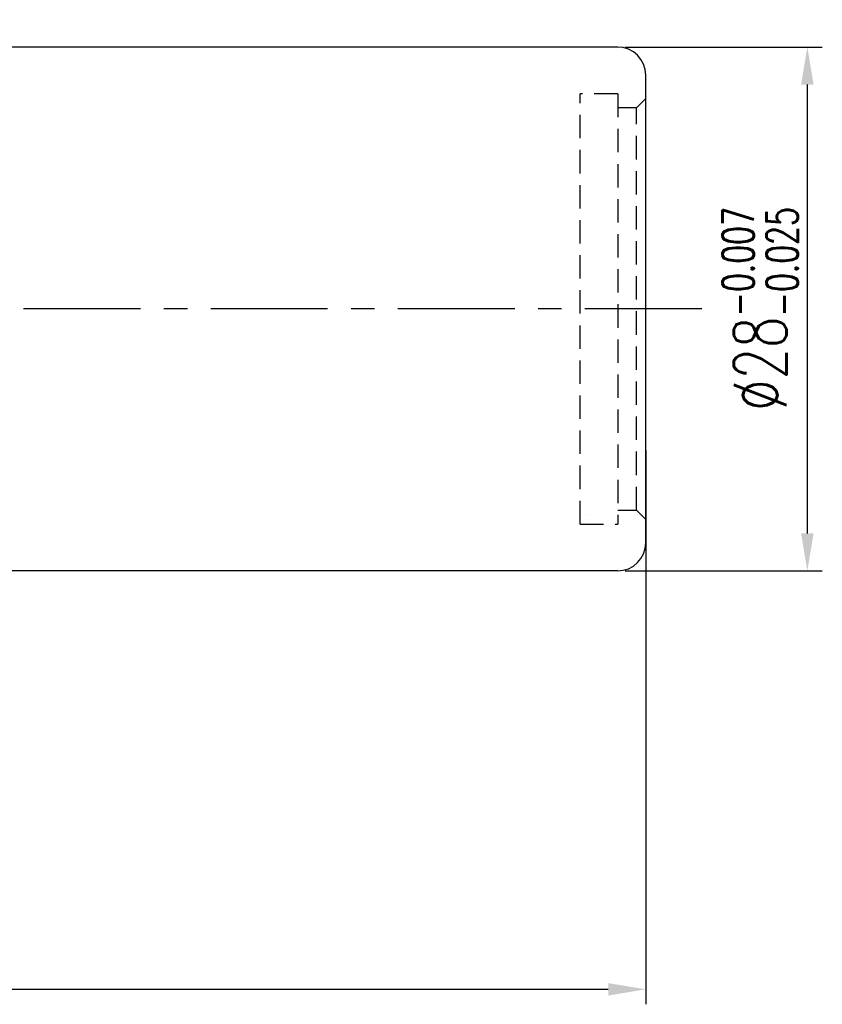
# Model space of a CAD drawing. Extents: x 473 to 1084, y -122 to 208.
# Tile 50 of 50: x 1041 to 1084, y -106 to -53. Entities that reach past the tile are written whole.
import ezdxf

# ---------------------------------------------------------------- set-up
doc = ezdxf.new("R2010")
doc.units = 0
doc.header["$MEASUREMENT"] = 0
doc.header["$PDMODE"] = 1
doc.linetypes.add('CENTER', pattern=[2, 1.25, -0.25, 0.25, -0.25])
doc.linetypes.add('HIDDEN', pattern=[0.375, 0.25, -0.125])
doc.layers.get('0').update_dxf_attribs({"linetype": 'CONTINUOUS'})
doc.layers.get('DEFPOINTS').update_dxf_attribs({"linetype": 'CONTINUOUS'})
for name, color, linetype in [('CL', 1, 'CENTER'), ('DIM', 4, 'CONTINUOUS'), ('HID', 2, 'HIDDEN'), ('OUT', 3, 'CONTINUOUS')]:
    doc.layers.add(name, color=color, linetype=linetype)
doc.styles.add('CHN', font='SIMPLEX.shx', dxfattribs={"width": 0.7, "bigfont": 'CHINESET.shx'})
doc.dimstyles.get("Standard").update_dxf_attribs({"dimscale": 0, "dimtxt": 4, "dimasz": 3, "dimexe": 1, "dimexo": 0.5, "dimgap": 1, "dimtad": 1, "dimdsep": 46, "dimtxsty": 'CHN', "dimcen": 0.09, "dimclrd": 256, "dimclre": 256, "dimclrt": 256, "dimadec": 0, "dimazin": 0, "dimtp": 1, "dimtm": 1, "dimtfac": 0.6, "dimtix": 1, "dimtmove": 2, "dimatfit": 3, "dimfxl": 1, "dimtvp": 0.85, "dimtolj": 1, "dimarcsym": 0})

# ---------------------------------------------------------------- blocks, each defined once
blk = doc.blocks.new('*D16')
at = {"layer": 'DEFPOINTS', "color": 0, "transparency": 16777216}
for p in [(1074.071, -75.731), (999.071, -91.564), (1074.071, -104.933)]:
    blk.add_point(p, dxfattribs=at)
at = {"layer": 'DIM', "color": 0, "lineweight": -2, "transparency": 16777216}
for p, q in [((1074.071, -76.131), (1074.071, -105.733)), ((999.071, -91.964), (999.071, -105.733)), ((1001.071, -104.933), (1072.071, -104.933))]:
    blk.add_line(p, q, dxfattribs=at)
at = {"layer": 'DIM', "color": 0, "transparency": 16777216}
for points in [[(1001.071, -104.6), (1001.071, -105.267), (999.071, -104.933)], [(1072.071, -104.6), (1072.071, -105.267), (1074.071, -104.933)]]:
    blk.add_solid(points, dxfattribs=at)
at = {"layer": 'DIM', "color": 0, "transparency": 16777216, "insert": (1036.571, -102.973), "char_height": 2.8, "attachment_point": 5, "style": 'CHN'}
blk.add_mtext('\\A1;75', dxfattribs=at)
blk = doc.blocks.new('*D19')
at = {"layer": 'DEFPOINTS', "color": 0, "transparency": 16777216}
for p in [(1072.571, -54.564), (1082.708, -54.564), (1072.571, -82.564)]:
    blk.add_point(p, dxfattribs=at)
at = {"layer": 'DIM', "color": 0, "lineweight": -2, "transparency": 16777216}
for p, q in [((1072.971, -54.564), (1083.508, -54.564)), ((1082.708, -80.564), (1082.708, -56.564)), ((1072.971, -82.564), (1083.508, -82.564))]:
    blk.add_line(p, q, dxfattribs=at)
at = {"layer": 'DIM', "color": 0, "transparency": 16777216}
for points in [[(1082.375, -56.564), (1083.041, -56.564), (1082.708, -54.564)], [(1082.375, -80.564), (1083.041, -80.564), (1082.708, -82.564)]]:
    blk.add_solid(points, dxfattribs=at)
at = {"layer": 'DIM', "color": 0, "transparency": 16777216, "insert": (1080.188, -68.564), "char_height": 2.8, "attachment_point": 5, "rotation": 90, "style": 'CHN'}
blk.add_mtext('\\A1;%%c28{\\H1.680000;\\S-0.007^ -0.025;}', dxfattribs=at)

msp = doc.modelspace()

# ---------------------------------------------------------------- linework, layer by layer
at = {"color": 7}
msp.add_line((1071.071, -79.564), (1071.071, -79.564), dxfattribs=at)
at = {"layer": 'CL', "color": 7, "ltscale": 5}
msp.add_line((1077.071, -68.564), (997.071, -68.564), dxfattribs=at)
at = {"layer": 'HID', "color": 7, "ltscale": 5}
for p, q in [((1072.571, -57.064), (1070.571, -57.064)), ((1070.571, -80.064), (1070.571, -57.064)), ((1072.571, -57.064), (1072.571, -80.064)), ((1074.071, -57.314), (1073.571, -57.814)), ((1073.571, -57.814), (1072.571, -57.814)), ((1073.571, -79.314), (1073.571, -57.814)), ((1072.571, -79.314), (1073.571, -79.314)), ((1073.571, -79.314), (1074.071, -79.814)), ((1070.571, -80.064), (1072.571, -80.064))]:
    msp.add_line(p, q, dxfattribs=at)
at = {"layer": 'OUT', "color": 7, "ltscale": 5}
for p, q in [((1072.571, -54.564), (1009.071, -54.564)), ((1074.071, -81.064), (1074.071, -56.064)), ((1072.571, -82.564), (1009.071, -82.564))]:
    msp.add_line(p, q, dxfattribs=at)
for centre, start, end in [((1072.571, -56.064), 0, 90), ((1072.571, -81.064), 270, 0)]:
    msp.add_arc(centre, 1.5, start, end, dxfattribs=at)

# ---------------------------------------------------------------- dimensions: what is measured, and where the dimension line sits
at = {"layer": 'DIM', "color": 7}
dim = msp.add_linear_dim(base=(1082.708, -54.564), p1=(1072.571, -82.564), p2=(1072.571, -54.564), angle=90, text='%%c<>', dimstyle='Standard', override={"dimscale": 0.8, "dimtxt": 3.5, "dimasz": 2.5, "dimgap": 0.7, "dimclrd": 0, "dimclre": 0, "dimclrt": 0, "dimtol": 1, "dimlim": 0, "dimtp": -0.007, "dimtm": 0.025, "dimtdec": 3, "dimtmove": 0}, dxfattribs=at)
dim.commit()
dim.dimension.update_dxf_attribs({"geometry": '*D19', "text_midpoint": (1080.188, -68.564)})
dim = msp.add_linear_dim(base=(1074.071, -104.933), p1=(999.071, -91.564), p2=(1074.071, -75.731), dimstyle='Standard', override={"dimscale": 0.8, "dimtxt": 3.5, "dimasz": 2.5, "dimgap": 0.7, "dimclrd": 0, "dimclre": 0, "dimclrt": 0, "dimtp": 0.1, "dimtm": 0, "dimtmove": 0}, dxfattribs=at)
dim.commit()
dim.dimension.update_dxf_attribs({"geometry": '*D16', "text_midpoint": (1036.571, -102.973)})

doc.saveas('drawing.dxf')
